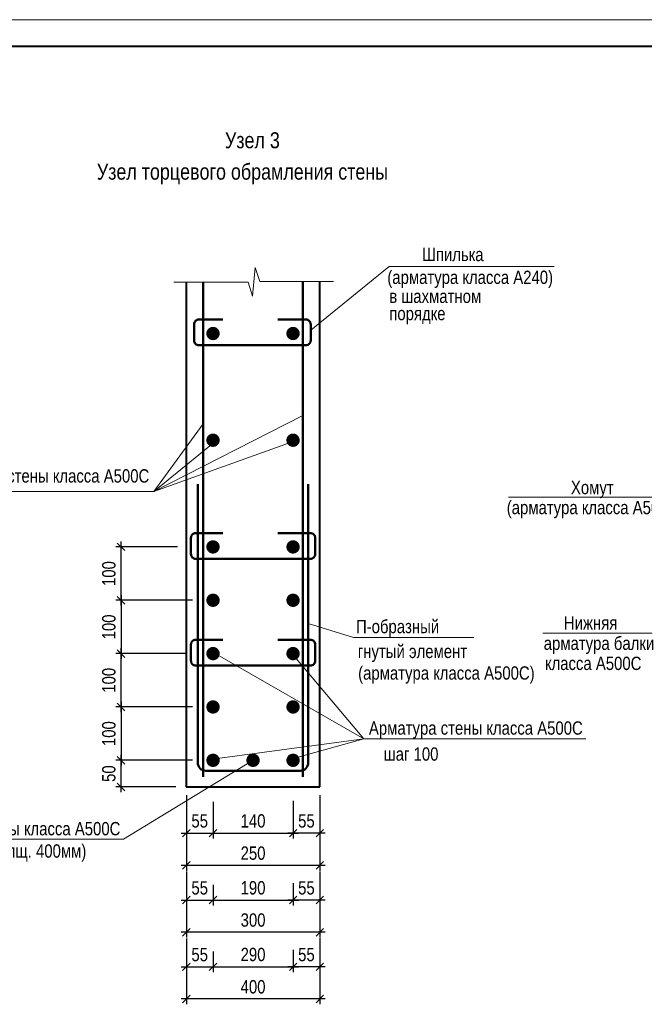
# Model space of a CAD drawing. Header units: millimetres. Extents: x 7861763 to 7919797, y 2044192 to 2085175.
# Tile 5 of 7: x 7881574 to 7893279, y 2066720 to 2085175. Entities that reach past the tile are written whole.
import ezdxf

# ---------------------------------------------------------------- set-up
doc = ezdxf.new("R2010")
doc.units = ezdxf.units.MM
doc.header["$MEASUREMENT"] = 0
for name, color, linetype, lineweight in [('400_ТЕКСТ', 7, 'Continuous', 20), ('СК-040-С(тены)', 12, 'Continuous', 40), ('СК-060-А(рматура)', 1, 'Continuous', 50), ('СК-200-Р(амка)', 7, 'Continuous', 40), ('СК-210-Р-РАМКА ЛИНИИ ТОНКИЕ', 7, 'Continuous', 15), ('СК-360-Р-АРМАТУРА', 7, 'Continuous', 20), ('СК-400-Т(екст)', 7, 'Continuous', 20), ('СК-500-С(ечения)', 5, 'Continuous', 40)]:
    doc.layers.add(name, color=color, linetype=linetype, lineweight=lineweight)
doc.styles.add('RUSS', font='arial.ttf', dxfattribs={"width": 0.8})
doc.styles.get("Standard").update_dxf_attribs({"font": 'arial.ttf', "width": 0.8})
doc.dimstyles.new('10', dxfattribs={"dimtxt": 250, "dimasz": 140, "dimexe": 100, "dimexo": 200, "dimgap": 100, "dimtad": 1, "dimdec": 0, "dimlfac": 0.1, "dimzin": 0, "dimdsep": 46, "dimtxsty": 'RUSS', "dimblk1": 'OBLIQUE', "dimblk2": 'OBLIQUE', "dimsah": 1, "dimcen": 0, "dimdle": 100, "dimclrd": 256, "dimclre": 256, "dimclrt": 256, "dimadec": 0, "dimazin": 0, "dimtfac": 1, "dimtdec": 0, "dimtix": 1, "dimtmove": 2, "dimatfit": 3, "dimldrblk": 'OBLIQUE', "dimfxl": 1, "dimtvp": 0.014, "dimtolj": 1, "dimtzin": 0, "dimarcsym": 0})

# ---------------------------------------------------------------- blocks, each defined once
blk = doc.blocks.new('_OBLIQUE')
at = {"color": 0, "linetype": 'ByBlock'}
blk.add_line((-0.5, -0.5), (0.5, 0.5), dxfattribs=at)
blk = doc.blocks.new('*D64')
at = {"layer": 'Defpoints', "color": 0, "transparency": 16777216}
for p in [(7883473, 2071293), (7885014, 2071293), (7884702, 2070793)]:
    blk.add_point(p, dxfattribs=at)
at = {"layer": 'СК-400-Т(екст)', "lineweight": -2, "transparency": 16777216}
for p, q in [((7884814, 2071293), (7883373, 2071293)), ((7883473, 2070693), (7883473, 2071393)), ((7884502, 2070793), (7883373, 2070793))]:
    blk.add_line(p, q, dxfattribs=at)
at = {"layer": 'СК-400-Т(екст)', "lineweight": -2, "transparency": 16777216, "xscale": 140, "yscale": 140, "zscale": 140}
for p, rotation in [((7883473, 2071293), 90), ((7883473, 2070793), 270)]:
    blk.add_blockref('_OBLIQUE', p, dxfattribs=dict(at, rotation=rotation))
at = {"layer": 'СК-400-Т(екст)', "transparency": 16777216, "insert": (7883245, 2071043), "char_height": 250, "attachment_point": 5, "rotation": 90, "style": 'RUSS'}
blk.add_mtext('\\A1;50', dxfattribs=at)
blk = doc.blocks.new('*D65')
at = {"layer": 'Defpoints', "color": 0, "transparency": 16777216}
for p in [(7884619, 2072293), (7883473, 2071293), (7884077, 2071293)]:
    blk.add_point(p, dxfattribs=at)
at = {"layer": 'СК-400-Т(екст)', "lineweight": -2, "transparency": 16777216}
for p, q in [((7883473, 2072393), (7883473, 2071193)), ((7884419, 2072293), (7883373, 2072293)), ((7883877, 2071293), (7883373, 2071293))]:
    blk.add_line(p, q, dxfattribs=at)
at = {"layer": 'СК-400-Т(екст)', "lineweight": -2, "transparency": 16777216, "xscale": 140, "yscale": 140, "zscale": 140}
for p, rotation in [((7883473, 2072293), 90), ((7883473, 2071293), 270)]:
    blk.add_blockref('_OBLIQUE', p, dxfattribs=dict(at, rotation=rotation))
at = {"layer": 'СК-400-Т(екст)', "transparency": 16777216, "insert": (7883245, 2071793), "char_height": 250, "attachment_point": 5, "rotation": 90, "style": 'RUSS'}
blk.add_mtext('\\A1;100', dxfattribs=at)
blk = doc.blocks.new('*D66')
at = {"layer": 'Defpoints', "color": 0, "transparency": 16777216}
for p in [(7883473, 2073293), (7884886, 2073293), (7885013, 2072293)]:
    blk.add_point(p, dxfattribs=at)
at = {"layer": 'СК-400-Т(екст)', "lineweight": -2, "transparency": 16777216}
for p, q in [((7884686, 2073293), (7883373, 2073293)), ((7883473, 2072193), (7883473, 2073393)), ((7884813, 2072293), (7883373, 2072293))]:
    blk.add_line(p, q, dxfattribs=at)
at = {"layer": 'СК-400-Т(екст)', "lineweight": -2, "transparency": 16777216, "xscale": 140, "yscale": 140, "zscale": 140}
for p, rotation in [((7883473, 2073293), 90), ((7883473, 2072293), 270)]:
    blk.add_blockref('_OBLIQUE', p, dxfattribs=dict(at, rotation=rotation))
at = {"layer": 'СК-400-Т(екст)', "transparency": 16777216, "insert": (7883245, 2072793), "char_height": 250, "attachment_point": 5, "rotation": 90, "style": 'RUSS'}
blk.add_mtext('\\A1;100', dxfattribs=at)
blk = doc.blocks.new('*D45')
at = {"layer": 'Defpoints', "color": 0, "transparency": 16777216}
for p in [(7883473, 2075293), (7884733, 2075293), (7884619, 2074293)]:
    blk.add_point(p, dxfattribs=at)
at = {"layer": 'СК-400-Т(екст)', "lineweight": -2, "transparency": 16777216}
for p, q in [((7884533, 2075293), (7883373, 2075293)), ((7883473, 2074193), (7883473, 2075393)), ((7884419, 2074293), (7883373, 2074293))]:
    blk.add_line(p, q, dxfattribs=at)
at = {"layer": 'СК-400-Т(екст)', "lineweight": -2, "transparency": 16777216, "xscale": 140, "yscale": 140, "zscale": 140}
for p, rotation in [((7883473, 2075293), 90), ((7883473, 2074293), 270)]:
    blk.add_blockref('_OBLIQUE', p, dxfattribs=dict(at, rotation=rotation))
at = {"layer": 'СК-400-Т(екст)', "transparency": 16777216, "insert": (7883245, 2074793), "char_height": 250, "attachment_point": 5, "rotation": 90, "style": 'RUSS'}
blk.add_mtext('\\A1;100', dxfattribs=at)
blk = doc.blocks.new('*D46')
at = {"layer": 'Defpoints', "color": 0, "transparency": 16777216}
for p in [(7885013, 2074293), (7883473, 2073293), (7884886, 2073293)]:
    blk.add_point(p, dxfattribs=at)
at = {"layer": 'СК-400-Т(екст)', "lineweight": -2, "transparency": 16777216}
for p, q in [((7883473, 2074393), (7883473, 2073193)), ((7884813, 2074293), (7883373, 2074293)), ((7884686, 2073293), (7883373, 2073293))]:
    blk.add_line(p, q, dxfattribs=at)
at = {"layer": 'СК-400-Т(екст)', "lineweight": -2, "transparency": 16777216, "xscale": 140, "yscale": 140, "zscale": 140}
for p, rotation in [((7883473, 2074293), 90), ((7883473, 2073293), 270)]:
    blk.add_blockref('_OBLIQUE', p, dxfattribs=dict(at, rotation=rotation))
at = {"layer": 'СК-400-Т(екст)', "transparency": 16777216, "insert": (7883245, 2073793), "char_height": 250, "attachment_point": 5, "rotation": 90, "style": 'RUSS'}
blk.add_mtext('\\A1;100', dxfattribs=at)
blk = doc.blocks.new('*D37')
at = {"layer": 'Defpoints', "color": 0, "transparency": 16777216}
for p in [(7885197, 2070716), (7884697, 2070458), (7885197, 2069929)]:
    blk.add_point(p, dxfattribs=at)
at = {"layer": 'СК-400-Т(екст)', "lineweight": -2, "transparency": 16777216}
for p, q in [((7885197, 2070516), (7885197, 2069829)), ((7884697, 2070258), (7884697, 2069829)), ((7884597, 2069929), (7885297, 2069929))]:
    blk.add_line(p, q, dxfattribs=at)
at = {"layer": 'СК-400-Т(екст)', "lineweight": -2, "transparency": 16777216, "xscale": 140, "yscale": 140, "zscale": 140, "rotation": 180}
blk.add_blockref('_OBLIQUE', (7884697, 2069929), dxfattribs=at)
at = {"layer": 'СК-400-Т(екст)', "lineweight": -2, "transparency": 16777216, "xscale": 140, "yscale": 140, "zscale": 140}
blk.add_blockref('_OBLIQUE', (7885197, 2069929), dxfattribs=at)
at = {"layer": 'СК-400-Т(екст)', "transparency": 16777216, "insert": (7884947, 2070156), "char_height": 250, "attachment_point": 5, "style": 'RUSS'}
blk.add_mtext('\\A1;55', dxfattribs=at)
blk = doc.blocks.new('*D38')
at = {"layer": 'Defpoints', "color": 0, "transparency": 16777216}
for p in [(7886697, 2070735), (7887197, 2070458), (7886697, 2069929)]:
    blk.add_point(p, dxfattribs=at)
at = {"layer": 'СК-400-Т(екст)', "lineweight": -2, "transparency": 16777216}
for p, q in [((7886697, 2070535), (7886697, 2069829)), ((7887197, 2070258), (7887197, 2069829)), ((7887297, 2069929), (7886597, 2069929))]:
    blk.add_line(p, q, dxfattribs=at)
at = {"layer": 'СК-400-Т(екст)', "lineweight": -2, "transparency": 16777216, "xscale": 140, "yscale": 140, "zscale": 140, "rotation": 180}
blk.add_blockref('_OBLIQUE', (7886697, 2069929), dxfattribs=at)
at = {"layer": 'СК-400-Т(екст)', "lineweight": -2, "transparency": 16777216, "xscale": 140, "yscale": 140, "zscale": 140}
blk.add_blockref('_OBLIQUE', (7887197, 2069929), dxfattribs=at)
at = {"layer": 'СК-400-Т(екст)', "transparency": 16777216, "insert": (7886947, 2070156), "char_height": 250, "attachment_point": 5, "style": 'RUSS'}
blk.add_mtext('\\A1;55', dxfattribs=at)
blk = doc.blocks.new('*D39')
at = {"layer": 'Defpoints', "color": 0, "transparency": 16777216}
for p in [(7884697, 2070837), (7887197, 2070837), (7884697, 2069324)]:
    blk.add_point(p, dxfattribs=at)
at = {"layer": 'СК-400-Т(екст)', "lineweight": -2, "transparency": 16777216}
for p, q in [((7884697, 2070637), (7884697, 2069224)), ((7887197, 2070637), (7887197, 2069224)), ((7887297, 2069324), (7884597, 2069324))]:
    blk.add_line(p, q, dxfattribs=at)
at = {"layer": 'СК-400-Т(екст)', "lineweight": -2, "transparency": 16777216, "xscale": 140, "yscale": 140, "zscale": 140, "rotation": 180}
blk.add_blockref('_OBLIQUE', (7884697, 2069324), dxfattribs=at)
at = {"layer": 'СК-400-Т(екст)', "lineweight": -2, "transparency": 16777216, "xscale": 140, "yscale": 140, "zscale": 140}
blk.add_blockref('_OBLIQUE', (7887197, 2069324), dxfattribs=at)
at = {"layer": 'СК-400-Т(екст)', "transparency": 16777216, "insert": (7885947, 2069552), "char_height": 250, "attachment_point": 5, "style": 'RUSS'}
blk.add_mtext('\\A1;250', dxfattribs=at)
blk = doc.blocks.new('*D40')
at = {"layer": 'Defpoints', "color": 0, "transparency": 16777216}
for p in [(7885197, 2069929), (7886697, 2069929), (7886697, 2069929)]:
    blk.add_point(p, dxfattribs=at)
at = {"layer": 'СК-400-Т(екст)', "lineweight": -2, "transparency": 16777216}
for p, q in [((7885197, 2070129), (7885197, 2070029)), ((7886697, 2070129), (7886697, 2070029)), ((7885097, 2069929), (7886797, 2069929))]:
    blk.add_line(p, q, dxfattribs=at)
at = {"layer": 'СК-400-Т(екст)', "lineweight": -2, "transparency": 16777216, "xscale": 140, "yscale": 140, "zscale": 140, "rotation": 180}
blk.add_blockref('_OBLIQUE', (7885197, 2069929), dxfattribs=at)
at = {"layer": 'СК-400-Т(екст)', "lineweight": -2, "transparency": 16777216, "xscale": 140, "yscale": 140, "zscale": 140}
blk.add_blockref('_OBLIQUE', (7886697, 2069929), dxfattribs=at)
at = {"layer": 'СК-400-Т(екст)', "transparency": 16777216, "insert": (7885947, 2070156), "char_height": 250, "attachment_point": 5, "style": 'RUSS'}
blk.add_mtext('\\A1;140', dxfattribs=at)
blk = doc.blocks.new('*D41')
at = {"layer": 'Defpoints', "color": 0, "transparency": 16777216}
for p in [(7884697, 2069204), (7885197, 2069162), (7885197, 2068674)]:
    blk.add_point(p, dxfattribs=at)
at = {"layer": 'СК-400-Т(екст)', "lineweight": -2, "transparency": 16777216}
for p, q in [((7884697, 2069004), (7884697, 2068574)), ((7885197, 2068962), (7885197, 2068574)), ((7884597, 2068674), (7885297, 2068674))]:
    blk.add_line(p, q, dxfattribs=at)
at = {"layer": 'СК-400-Т(екст)', "lineweight": -2, "transparency": 16777216, "xscale": 140, "yscale": 140, "zscale": 140, "rotation": 180}
blk.add_blockref('_OBLIQUE', (7884697, 2068674), dxfattribs=at)
at = {"layer": 'СК-400-Т(екст)', "lineweight": -2, "transparency": 16777216, "xscale": 140, "yscale": 140, "zscale": 140}
blk.add_blockref('_OBLIQUE', (7885197, 2068674), dxfattribs=at)
at = {"layer": 'СК-400-Т(екст)', "transparency": 16777216, "insert": (7884947, 2068901), "char_height": 250, "attachment_point": 5, "style": 'RUSS'}
blk.add_mtext('\\A1;55', dxfattribs=at)
blk = doc.blocks.new('*D42')
at = {"layer": 'Defpoints', "color": 0, "transparency": 16777216}
for p in [(7887197, 2069204), (7886697, 2069191), (7886697, 2068674)]:
    blk.add_point(p, dxfattribs=at)
at = {"layer": 'СК-400-Т(екст)', "lineweight": -2, "transparency": 16777216}
for p, q in [((7886697, 2068991), (7886697, 2068574)), ((7887197, 2069004), (7887197, 2068574)), ((7887297, 2068674), (7886597, 2068674))]:
    blk.add_line(p, q, dxfattribs=at)
at = {"layer": 'СК-400-Т(екст)', "lineweight": -2, "transparency": 16777216, "xscale": 140, "yscale": 140, "zscale": 140, "rotation": 180}
blk.add_blockref('_OBLIQUE', (7886697, 2068674), dxfattribs=at)
at = {"layer": 'СК-400-Т(екст)', "lineweight": -2, "transparency": 16777216, "xscale": 140, "yscale": 140, "zscale": 140}
blk.add_blockref('_OBLIQUE', (7887197, 2068674), dxfattribs=at)
at = {"layer": 'СК-400-Т(екст)', "transparency": 16777216, "insert": (7886947, 2068901), "char_height": 250, "attachment_point": 5, "style": 'RUSS'}
blk.add_mtext('\\A1;55', dxfattribs=at)
blk = doc.blocks.new('*D43')
at = {"layer": 'Defpoints', "color": 0, "transparency": 16777216}
for p in [(7884697, 2069406), (7887197, 2069407), (7884697, 2068070)]:
    blk.add_point(p, dxfattribs=at)
at = {"layer": 'СК-400-Т(екст)', "lineweight": -2, "transparency": 16777216}
for p, q in [((7884697, 2069206), (7884697, 2067970)), ((7887197, 2069207), (7887197, 2067970)), ((7887297, 2068070), (7884597, 2068070))]:
    blk.add_line(p, q, dxfattribs=at)
at = {"layer": 'СК-400-Т(екст)', "lineweight": -2, "transparency": 16777216, "xscale": 140, "yscale": 140, "zscale": 140, "rotation": 180}
blk.add_blockref('_OBLIQUE', (7884697, 2068070), dxfattribs=at)
at = {"layer": 'СК-400-Т(екст)', "lineweight": -2, "transparency": 16777216, "xscale": 140, "yscale": 140, "zscale": 140}
blk.add_blockref('_OBLIQUE', (7887197, 2068070), dxfattribs=at)
at = {"layer": 'СК-400-Т(екст)', "transparency": 16777216, "insert": (7885947, 2068298), "char_height": 250, "attachment_point": 5, "style": 'RUSS'}
blk.add_mtext('\\A1;300', dxfattribs=at)
blk = doc.blocks.new('*D44')
at = {"layer": 'Defpoints', "color": 0, "transparency": 16777216}
for p in [(7885197, 2068674), (7886697, 2068674), (7886697, 2068674)]:
    blk.add_point(p, dxfattribs=at)
at = {"layer": 'СК-400-Т(екст)', "lineweight": -2, "transparency": 16777216}
for p, q in [((7885197, 2068874), (7885197, 2068774)), ((7886697, 2068874), (7886697, 2068774)), ((7885097, 2068674), (7886797, 2068674))]:
    blk.add_line(p, q, dxfattribs=at)
at = {"layer": 'СК-400-Т(екст)', "lineweight": -2, "transparency": 16777216, "xscale": 140, "yscale": 140, "zscale": 140, "rotation": 180}
blk.add_blockref('_OBLIQUE', (7885197, 2068674), dxfattribs=at)
at = {"layer": 'СК-400-Т(екст)', "lineweight": -2, "transparency": 16777216, "xscale": 140, "yscale": 140, "zscale": 140}
blk.add_blockref('_OBLIQUE', (7886697, 2068674), dxfattribs=at)
at = {"layer": 'СК-400-Т(екст)', "transparency": 16777216, "insert": (7885947, 2068902), "char_height": 250, "attachment_point": 5, "style": 'RUSS'}
blk.add_mtext('\\A1;190', dxfattribs=at)
blk = doc.blocks.new('*D96')
at = {"layer": 'Defpoints', "color": 0, "transparency": 16777216}
for p in [(7884697, 2067954), (7885197, 2067912), (7885197, 2067424)]:
    blk.add_point(p, dxfattribs=at)
at = {"layer": 'СК-400-Т(екст)', "lineweight": -2, "transparency": 16777216}
for p, q in [((7884697, 2067754), (7884697, 2067324)), ((7885197, 2067712), (7885197, 2067324)), ((7884597, 2067424), (7885297, 2067424))]:
    blk.add_line(p, q, dxfattribs=at)
at = {"layer": 'СК-400-Т(екст)', "lineweight": -2, "transparency": 16777216, "xscale": 140, "yscale": 140, "zscale": 140, "rotation": 180}
blk.add_blockref('_OBLIQUE', (7884697, 2067424), dxfattribs=at)
at = {"layer": 'СК-400-Т(екст)', "lineweight": -2, "transparency": 16777216, "xscale": 140, "yscale": 140, "zscale": 140}
blk.add_blockref('_OBLIQUE', (7885197, 2067424), dxfattribs=at)
at = {"layer": 'СК-400-Т(екст)', "transparency": 16777216, "insert": (7884947, 2067651), "char_height": 250, "attachment_point": 5, "style": 'RUSS'}
blk.add_mtext('\\A1;55', dxfattribs=at)
blk = doc.blocks.new('*D97')
at = {"layer": 'Defpoints', "color": 0, "transparency": 16777216}
for p in [(7886697, 2067941), (7887197, 2067954), (7886697, 2067424)]:
    blk.add_point(p, dxfattribs=at)
at = {"layer": 'СК-400-Т(екст)', "lineweight": -2, "transparency": 16777216}
for p, q in [((7886697, 2067741), (7886697, 2067324)), ((7887197, 2067754), (7887197, 2067324)), ((7887297, 2067424), (7886597, 2067424))]:
    blk.add_line(p, q, dxfattribs=at)
at = {"layer": 'СК-400-Т(екст)', "lineweight": -2, "transparency": 16777216, "xscale": 140, "yscale": 140, "zscale": 140, "rotation": 180}
blk.add_blockref('_OBLIQUE', (7886697, 2067424), dxfattribs=at)
at = {"layer": 'СК-400-Т(екст)', "lineweight": -2, "transparency": 16777216, "xscale": 140, "yscale": 140, "zscale": 140}
blk.add_blockref('_OBLIQUE', (7887197, 2067424), dxfattribs=at)
at = {"layer": 'СК-400-Т(екст)', "transparency": 16777216, "insert": (7886947, 2067651), "char_height": 250, "attachment_point": 5, "style": 'RUSS'}
blk.add_mtext('\\A1;55', dxfattribs=at)
blk = doc.blocks.new('*D98')
at = {"layer": 'Defpoints', "color": 0, "transparency": 16777216}
for p in [(7884697, 2068156), (7887197, 2068157), (7884697, 2066820)]:
    blk.add_point(p, dxfattribs=at)
at = {"layer": 'СК-400-Т(екст)', "lineweight": -2, "transparency": 16777216}
for p, q in [((7884697, 2067956), (7884697, 2066720)), ((7887197, 2067957), (7887197, 2066720)), ((7887297, 2066820), (7884597, 2066820))]:
    blk.add_line(p, q, dxfattribs=at)
at = {"layer": 'СК-400-Т(екст)', "lineweight": -2, "transparency": 16777216, "xscale": 140, "yscale": 140, "zscale": 140, "rotation": 180}
blk.add_blockref('_OBLIQUE', (7884697, 2066820), dxfattribs=at)
at = {"layer": 'СК-400-Т(екст)', "lineweight": -2, "transparency": 16777216, "xscale": 140, "yscale": 140, "zscale": 140}
blk.add_blockref('_OBLIQUE', (7887197, 2066820), dxfattribs=at)
at = {"layer": 'СК-400-Т(екст)', "transparency": 16777216, "insert": (7885947, 2067047), "char_height": 250, "attachment_point": 5, "style": 'RUSS'}
blk.add_mtext('\\A1;400', dxfattribs=at)
blk = doc.blocks.new('*D99')
at = {"layer": 'Defpoints', "color": 0, "transparency": 16777216}
for p in [(7885197, 2067424), (7886697, 2067424), (7886697, 2067424)]:
    blk.add_point(p, dxfattribs=at)
at = {"layer": 'СК-400-Т(екст)', "lineweight": -2, "transparency": 16777216}
for p, q in [((7885197, 2067624), (7885197, 2067524)), ((7886697, 2067624), (7886697, 2067524)), ((7885097, 2067424), (7886797, 2067424))]:
    blk.add_line(p, q, dxfattribs=at)
at = {"layer": 'СК-400-Т(екст)', "lineweight": -2, "transparency": 16777216, "xscale": 140, "yscale": 140, "zscale": 140, "rotation": 180}
blk.add_blockref('_OBLIQUE', (7885197, 2067424), dxfattribs=at)
at = {"layer": 'СК-400-Т(екст)', "lineweight": -2, "transparency": 16777216, "xscale": 140, "yscale": 140, "zscale": 140}
blk.add_blockref('_OBLIQUE', (7886697, 2067424), dxfattribs=at)
at = {"layer": 'СК-400-Т(екст)', "transparency": 16777216, "insert": (7885947, 2067652), "char_height": 250, "attachment_point": 5, "style": 'RUSS'}
blk.add_mtext('\\A1;290', dxfattribs=at)

msp = doc.modelspace()

# ---------------------------------------------------------------- linework, layer by layer
at = {"layer": '400_ТЕКСТ'}
for p, q in [((7893987.3, 2076222.9), (7890735.9, 2076222.9)), ((7891380, 2073679.3), (7893424.6, 2073679.3))]:
    msp.add_line(p, q, dxfattribs=at)
at = {"layer": 'СК-040-С(тены)'}
for p, q in [((7884696.5, 2080258), (7884696.5, 2070793)), ((7887196.5, 2070793), (7887196.5, 2080264.7)), ((7884696.5, 2070793), (7887196.5, 2070793))]:
    msp.add_line(p, q, dxfattribs=at)
at = {"layer": 'СК-060-А(рматура)'}
for p, q in [((7885011.5, 2070983.9), (7885011.5, 2080258)), ((7886881.5, 2070983.9), (7886881.5, 2080258)), ((7884911.5, 2071248.2), (7884911.5, 2076471.3)), ((7886981.5, 2071248.2), (7886981.5, 2076471.3)), ((7885061.5, 2071098.2), (7886831.5, 2071098.2))]:
    msp.add_line(p, q, dxfattribs=at)
at = {"layer": 'СК-060-А(рматура)', "flags": 128}
for points in [[(7886410.8, 2079554.2), (7886937.2, 2079554.2, -0.4142136), (7887027.2, 2079464.2), (7887027.2, 2079163.1, -0.4142136), (7886937.2, 2079073.1), (7884931.4, 2079073.1, -0.4142136), (7884841.4, 2079163.1), (7884841.4, 2079464.2, -0.4142136), (7884931.4, 2079554.2), (7885380.2, 2079554.2)], [(7886410.8, 2075551.7), (7887020.6, 2075551.7, -0.4142136), (7887110.6, 2075461.7), (7887110.6, 2075160.6, -0.4142136), (7887020.6, 2075070.6), (7884872.5, 2075070.6, -0.4142136), (7884782.5, 2075160.6), (7884782.5, 2075461.7, -0.4142136), (7884872.5, 2075551.7), (7885380.2, 2075551.7)], [(7886410.8, 2073551.7), (7887020.6, 2073551.7, -0.4142136), (7887110.6, 2073461.7), (7887110.6, 2073160.6, -0.4142136), (7887020.6, 2073070.6), (7884872.5, 2073070.6, -0.4142136), (7884782.5, 2073160.6), (7884782.5, 2073461.7, -0.4142136), (7884872.5, 2073551.7), (7885380.2, 2073551.7)]]:
    msp.add_lwpolyline(points, format="xyb", dxfattribs=at)
at = {"layer": 'СК-060-А(рматура)'}
for centre, start, end in [((7885061.5, 2071248.2), 180, 270), ((7886831.5, 2071248.2), 270, 0)]:
    msp.add_arc(centre, 150, start, end, dxfattribs=at)
at = {"layer": 'СК-200-Р(амка)'}
msp.add_line((7918111.7, 2084675), (7863763.2, 2084675), dxfattribs=at)
at = {"layer": 'СК-210-Р-РАМКА ЛИНИИ ТОНКИЕ'}
msp.add_line((7918611.7, 2085175), (7861763.2, 2085175), dxfattribs=at)
at = {"layer": 'СК-400-Т(екст)'}
for p, q in [((7888497.2, 2080550.8), (7887027.2, 2079358.7)), ((7888497.2, 2080550.8), (7891592.5, 2080550.8)), ((7884086.4, 2076332.5), (7879838.6, 2076332.5)), ((7888024.5, 2071698.6), (7892186, 2071698.6)), ((7885946.5, 2071293), (7883520.6, 2069812.2)), ((7879359.2, 2069812.2), (7883520.6, 2069812.2))]:
    msp.add_line(p, q, dxfattribs=at)
at = {"layer": 'СК-400-Т(екст)', "color": 8}
for p, q in [((7884086.4, 2076332.5), (7886881.5, 2077754.6)), ((7884086.4, 2076332.5), (7885011.5, 2077598.5)), ((7884086.4, 2076332.5), (7886696.5, 2077268.3)), ((7884086.4, 2076332.5), (7885196.5, 2077240.4)), ((7887826.3, 2073598.2), (7886981.5, 2073860.5)), ((7888024.5, 2071698.6), (7885195, 2073319.4)), ((7888024.5, 2071698.6), (7886656.4, 2073319.4)), ((7888024.5, 2071698.6), (7885231.5, 2071323.1)), ((7888024.5, 2071698.6), (7886723.7, 2071335.7))]:
    msp.add_line(p, q, dxfattribs=at)
at = {"layer": 'СК-400-Т(екст)', "linetype": 'Continuous'}
msp.add_line((7887826.3, 2073598.2), (7890082.9, 2073598.2), dxfattribs=at)
at = {"layer": 'СК-400-Т(екст)'}
msp.add_lwpolyline([(7884463.9, 2080258), (7885853.1, 2080258), (7885935.7, 2079991.3), (7885988.7, 2080528.5), (7886077, 2080264.7), (7887454.9, 2080264.7)], dxfattribs=at)
at = {"layer": 'СК-400-Т(екст)', "linetype": 'Continuous', "ltscale": 1000, "const_width": 125, "flags": 128}
for points in [[(7885134, 2079293, -1), (7885259, 2079293, -1)], [(7886759, 2079293, 1), (7886634, 2079293, 1)], [(7885134, 2077293, 1), (7885259, 2077293, 1)], [(7886759, 2077293, -1), (7886634, 2077293, -1)], [(7885134, 2075293, 1), (7885259, 2075293, 1)], [(7886759, 2075293, -1), (7886634, 2075293, -1)], [(7885134, 2074293, -1), (7885259, 2074293, -1)], [(7886759, 2074293, 1), (7886634, 2074293, 1)], [(7885134, 2073293, 1), (7885259, 2073293, 1)], [(7886759, 2073293, -1), (7886634, 2073293, -1)], [(7885134, 2072293, 1), (7885259, 2072293, 1)], [(7886759, 2072293, -1), (7886634, 2072293, -1)], [(7885134, 2071293, 1), (7885259, 2071293, 1)], [(7886009, 2071293, -1), (7885884, 2071293, -1)], [(7886759, 2071293, -1), (7886634, 2071293, -1)]]:
    msp.add_lwpolyline(points, format="xyb", close=True, dxfattribs=at)

# ---------------------------------------------------------------- texts
at = {"layer": 'СК-360-Р-АРМАТУРА', "style": 'RUSS', "width": 0.8}
for s, p in [('Хомут', (7891903.7, 2076281.6)), ('Нижняя', (7891771.8, 2073743.8)), ('арматура балки', (7891394.1, 2073362.1))]:
    msp.add_text(s, height=250, dxfattribs=at).set_placement(p)
at = {"layer": 'СК-400-Т(екст)', "linetype": 'Continuous', "style": 'RUSS', "width": 0.8}
for s, p in [('Шпилька', (7889116.1, 2080649.1)), ('(арматура класса А240)', (7888463.4, 2080221.5)), ('в шахматном', (7888500.1, 2079865.6)), ('порядке', (7888500.1, 2079542.8)), ('Арматура стены класса А500С', (7879994.2, 2076499.1)), ('(арматура класса А500С)', (7890701.2, 2075906.4)), ('П-образный', (7887875.8, 2073675.9)), ('гнутый элемент', (7887910.2, 2073210.3)), ('(арматура класса А500С)', (7887916.3, 2072804.8)), (' класса А500С', (7891340.4, 2072985.4)), ('Арматура стены класса А500С', (7888118.1, 2071773.5)), ('шаг 100', (7888396.2, 2071286.2)), ('Арматура стены класса А500С', (7879452.8, 2069887.1)), ('(только для толщ. 400мм)', (7879452.8, 2069468.3))]:
    msp.add_text(s, height=250, dxfattribs=at).set_placement(p)
at = {"layer": 'СК-500-С(ечения)', "width": 0.8}
for s, p in [('Узел 3', (7885420.3, 2082765.1)), ('Узел торцевого обрамления стены', (7883019.4, 2082176.7))]:
    msp.add_text(s, height=300, dxfattribs=at).set_placement(p)

# ---------------------------------------------------------------- dimensions: what is measured, and where the dimension line sits
at = {"layer": 'СК-400-Т(екст)'}
for base, p1, p2, angle, picture, middle in [((7883473.1, 2075293), (7884619, 2074293), (7884733, 2075293), 270, '*D45', (7883245.5, 2074793)), ((7883473.1, 2073293), (7885012.6, 2074293), (7884885.8, 2073293), 90, '*D46', (7883245.5, 2073793)), ((7883473.1, 2073293), (7885012.6, 2072293), (7884885.8, 2073293), 270, '*D66', (7883245.5, 2072793)), ((7883473.1, 2071293), (7884619, 2072293), (7884077.1, 2071293), 90, '*D65', (7883245.5, 2071793)), ((7883473.1, 2071293), (7884702.2, 2070793), (7885014, 2071293), 90, '*D64', (7883245.5, 2071043))]:
    dim = msp.add_linear_dim(base=base, p1=p1, p2=p2, angle=angle, dimstyle='10', override={"dimlfac": 0.1}, dxfattribs=at)
    dim.commit()
    dim.dimension.update_dxf_attribs({"geometry": picture, "text_midpoint": middle})
for base, p1, p2, text, picture, middle in [((7884696.5, 2069324.4), (7887196.5, 2070836.9), (7884696.5, 2070836.6), '250', '*D39', (7885946.5, 2069552)), ((7886696.5, 2069928.6), (7885196.5, 2069928.6), (7886696.5, 2069928.6), '140', '*D40', (7885946.5, 2070156.2)), ((7884696.5, 2068069.8), (7887196.5, 2069406.7), (7884696.5, 2069406.4), '300', '*D43', (7885946.5, 2068297.5)), ((7886696.5, 2068674), (7885196.5, 2068674), (7886696.5, 2068674), '190', '*D44', (7885946.5, 2068901.6)), ((7884696.5, 2066819.8), (7887196.5, 2068156.7), (7884696.5, 2068156.4), '400', '*D98', (7885946.5, 2067047.5)), ((7886696.5, 2067424), (7885196.5, 2067424), (7886696.5, 2067424), '290', '*D99', (7885946.5, 2067651.7))]:
    dim = msp.add_linear_dim(base=base, p1=p1, p2=p2, text=text, dimstyle='10', dxfattribs=at)
    dim.commit()
    dim.dimension.update_dxf_attribs({"geometry": picture, "text_midpoint": middle})
for base, p1, p2, picture, middle in [((7885196.5, 2069928.6), (7884696.5, 2070458.5), (7885196.5, 2070715.8), '*D37', (7884946.5, 2070155.7)), ((7886696.5, 2069928.6), (7887196.5, 2070458.5), (7886696.5, 2070734.8), '*D38', (7886946.5, 2070155.7)), ((7885196.5, 2068674), (7884696.5, 2069203.9), (7885196.5, 2069162), '*D41', (7884946.5, 2068901.1)), ((7886696.5, 2068674), (7887196.5, 2069203.9), (7886696.5, 2069190.6), '*D42', (7886946.5, 2068901.1)), ((7885196.5, 2067424), (7884696.5, 2067953.9), (7885196.5, 2067912.1), '*D96', (7884946.5, 2067651.1)), ((7886696.5, 2067424), (7887196.5, 2067953.9), (7886696.5, 2067940.7), '*D97', (7886946.5, 2067651.1))]:
    dim = msp.add_linear_dim(base=base, p1=p1, p2=p2, angle=180, text='55', dimstyle='10', override={"dimlfac": 0.1}, dxfattribs=at)
    dim.commit()
    dim.dimension.update_dxf_attribs({"geometry": picture, "text_midpoint": middle})

doc.saveas('drawing.dxf')
